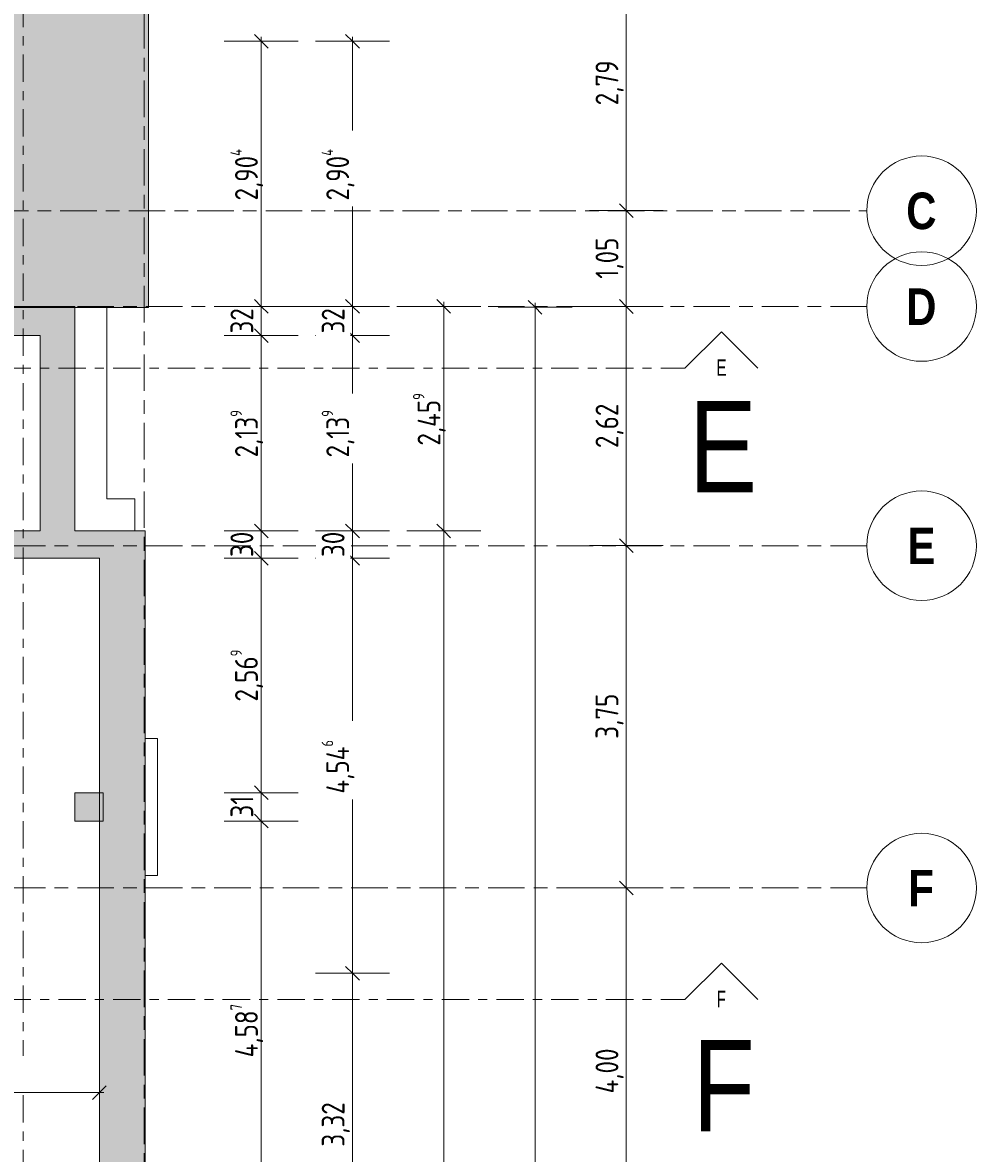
# Model space of a CAD drawing. Header units: metres. Extents: x -39 to 114, y -54 to 869.
# Tile 41 of 44: x 22 to 32, y 9 to 21. Entities that reach past the tile are written whole.
import ezdxf

# ---------------------------------------------------------------- set-up
doc = ezdxf.new("R2010")
doc.units = ezdxf.units.M
doc.linetypes.add('_Rasterlinie_', pattern=[0.75, 0.4, -0.1, 0.15, -0.1])
doc.linetypes.add('_Schnittlinie_', pattern=[0.6, 0.3, -0.1, 0.1, -0.1])
for name, color, linetype, lineweight in [('A_Bem', 7, 'Continuous', 5), ('A_Bem-100', 7, 'Continuous', 5), ('A_Geschossdecken', 7, 'Continuous', 5), ('A_Körper_Form', 7, 'Continuous', 5), ('A_Notizen', 50, 'Continuous', 5), ('A_Raster', 128, 'Continuous', 5), ('A_Symbol-S_A', 172, 'Continuous', 5), ('A_Tragwerksstützen', 7, 'Continuous', 5), ('A_Wand', 244, 'Continuous', 5), ('A_Wand_Schraff', 1, 'Continuous', 5)]:
    doc.layers.add(name, color=color, linetype=linetype, lineweight=lineweight)
doc.styles.add('Arial Narrow', font='ARIALN.TTF', dxfattribs={"width": 0.8, "height": 0.18})
doc.styles.add('Arial Narrow_B', font='txt', dxfattribs={"height": 0.4})
doc.styles.add('Arial_1', font='arial.ttf', dxfattribs={"width": 0.8, "height": 1})
doc.styles.add('ISOCPEUR', font='isocpeur.ttf', dxfattribs={"width": 0.8, "height": 0.25})
doc.dimstyles.new('BLB-Standard_2_5_Aussen', dxfattribs={"dimscale": 0.3048, "dimtxt": 0.248995, "dimasz": 0.492126, "dimexe": 1.32874, "dimexo": 0.0625, "dimgap": 0.032808, "dimtad": 1, "dimdec": 1, "dimlfac": 100, "dimrnd": 0.1, "dimdsep": 46, "dimtxsty": 'ISOCPEUR', "dimblk1": 'OBLIQUE', "dimblk2": 'OBLIQUE', "dimsah": 1, "dimcen": 0.09, "dimdle": 0.164042, "dimazin": 0, "dimtfac": 1, "dimtdec": 4, "dimtix": 1, "dimtmove": 0, "dimatfit": 3, "dimfxl": 1.32874, "dimfxlon": 1, "dimtvp": 1, "dimtolj": 1, "dimtzin": 0, "dimarcsym": 2})
doc.dimstyles.new('BLB-Standard_2_5_Aussen_1', dxfattribs={"dimscale": 0.3048, "dimtxt": 0.248995, "dimasz": 0.492126, "dimexe": 1.32874, "dimexo": 0.0625, "dimgap": 0.032808, "dimtad": 1, "dimrnd": 0.001, "dimzin": 0, "dimdsep": 46, "dimtxsty": 'ISOCPEUR', "dimblk1": 'OBLIQUE', "dimblk2": 'OBLIQUE', "dimsah": 1, "dimcen": 0.09, "dimdle": 0.164042, "dimazin": 0, "dimtfac": 1, "dimtdec": 4, "dimtix": 1, "dimtmove": 0, "dimatfit": 3, "dimfxl": 1.32874, "dimfxlon": 1, "dimtvp": 1, "dimtolj": 1, "dimtzin": 0, "dimarcsym": 2})
doc.dimstyles.new('BLB-Standard_2_5_Aussen_maskiert', dxfattribs={"dimscale": 0.3048, "dimtxt": 0.248995, "dimasz": 0.492126, "dimexe": 1.32874, "dimexo": 0.0625, "dimgap": 0.032808, "dimtad": 1, "dimrnd": 0.001, "dimzin": 0, "dimdsep": 46, "dimtxsty": 'ISOCPEUR', "dimblk1": 'OBLIQUE', "dimblk2": 'OBLIQUE', "dimsah": 1, "dimcen": 0.09, "dimdle": 0.164042, "dimazin": 0, "dimtfac": 1, "dimtdec": 4, "dimtix": 1, "dimtmove": 0, "dimatfit": 3, "dimfxl": 1.32874, "dimfxlon": 1, "dimtvp": 1, "dimtfill": 1, "dimtolj": 1, "dimtzin": 0, "dimarcsym": 2})
doc.dimstyles.new('BLB-Standard_2_5_Aussen_maskiert_1', dxfattribs={"dimscale": 0.3048, "dimtxt": 0.248995, "dimasz": 0.492126, "dimexe": 1.32874, "dimexo": 0.0625, "dimgap": 0.032808, "dimtad": 1, "dimdec": 1, "dimlfac": 100, "dimrnd": 0.1, "dimdsep": 46, "dimtxsty": 'ISOCPEUR', "dimblk1": 'OBLIQUE', "dimblk2": 'OBLIQUE', "dimsah": 1, "dimcen": 0.09, "dimdle": 0.164042, "dimazin": 0, "dimtfac": 1, "dimtdec": 4, "dimtix": 1, "dimtmove": 0, "dimatfit": 3, "dimfxl": 1.32874, "dimfxlon": 1, "dimtvp": 1, "dimtfill": 1, "dimtolj": 1, "dimtzin": 0, "dimarcsym": 2})

# ---------------------------------------------------------------- blocks, each defined once
blk = doc.blocks.new('STB Stütze - rechteckig1 - STB 310 x 310-8104198-A-E-2- OK FFB')
at = {"layer": 'A_Tragwerksstützen', "lineweight": 9}
blk.add_hatch(color=253, dxfattribs=at).paths.add_polyline_path([(0.155, -0.155), (0.155, 0.155), (-0.155, 0.155), (-0.155, -0.155)], flags=0)
at = {"layer": 'A_Tragwerksstützen', "color": 250, "lineweight": 9}
for p, q in [((0.155, 0.155), (-0.155, 0.155)), ((-0.155, 0.155), (-0.155, -0.155)), ((0.155, -0.155), (0.155, 0.155)), ((-0.155, -0.155), (0.155, -0.155))]:
    blk.add_line(p, q, dxfattribs=at)
blk = doc.blocks.new('Schnitt - Name-592450-A-E-2- OK FFB')
at = {"layer": 'A_Symbol-S_A', "lineweight": 9}
for p, q in [((-0.004, 0.004), (-0.008, 0)), ((0, 0), (-0.004, 0.004))]:
    blk.add_line(p, q, dxfattribs=at)
blk = doc.blocks.new('DIMBLOCK67-A-E-2- OK FFB')
at = {"layer": 'A_Bem-100', "lineweight": 9}
for p, q in [((24.494, 12.715), (24.419, 12.79)), ((24.494, 12.715), (24.569, 12.64)), ((24.494, 8.127), (24.419, 8.202)), ((24.494, 8.127), (24.569, 8.052))]:
    blk.add_line(p, q, dxfattribs=at)
at = {"layer": 'A_Bem-100'}
for p, q in [((24.089, 12.715), (24.899, 12.715)), ((24.494, 12.715), (24.089, 12.715)), ((24.494, 8.127), (24.494, 12.715)), ((24.089, 8.127), (24.899, 8.127)), ((24.494, 8.127), (24.089, 8.127))]:
    blk.add_line(p, q, dxfattribs=at)
at = {"layer": 'A_Bem-100', "color": 0, "insert": (24.157, 10.126), "char_height": 0.25, "width": 0.7081, "attachment_point": 1, "rotation": 90, "line_spacing_factor": 1.149209, "style": 'ISOCPEUR'}
blk.add_mtext('4,58\\A2\\H0.5x;\\S7^  ;\\H2x;', dxfattribs=at)
blk = doc.blocks.new('_Oblique')
at = {"color": 0, "linetype": 'ByBlock', "lineweight": -2}
blk.add_line((-0.5, -0.5), (0.5, 0.5), dxfattribs=at)
blk = doc.blocks.new('DIMBLOCK68-A-E-2- OK FFB')
at = {"layer": 'A_Bem-100'}
for p, q in [((24.089, 13.025), (24.899, 13.025)), ((24.494, 13.025), (24.089, 13.025)), ((24.494, 12.715), (24.494, 13.025)), ((24.089, 12.715), (24.899, 12.715)), ((24.494, 12.715), (24.089, 12.715))]:
    blk.add_line(p, q, dxfattribs=at)
at = {"layer": 'A_Bem-100', "lineweight": 9}
for p, q in [((24.494, 13.025), (24.419, 13.1)), ((24.494, 13.025), (24.569, 12.95)), ((24.494, 12.715), (24.419, 12.79)), ((24.494, 12.715), (24.569, 12.64))]:
    blk.add_line(p, q, dxfattribs=at)
at = {"layer": 'A_Bem-100', "color": 0, "insert": (24.157, 12.753), "char_height": 0.25, "width": 0.28085, "attachment_point": 1, "rotation": 90, "line_spacing_factor": 1.149209, "style": 'ISOCPEUR'}
blk.add_mtext('31', dxfattribs=at)
blk = doc.blocks.new('DIMBLOCK69-A-E-2- OK FFB')
at = {"layer": 'A_Bem-100', "lineweight": 9}
for p, q in [((24.494, 15.594), (24.419, 15.669)), ((24.494, 15.594), (24.569, 15.519)), ((24.494, 13.025), (24.419, 13.1)), ((24.494, 13.025), (24.569, 12.95))]:
    blk.add_line(p, q, dxfattribs=at)
at = {"layer": 'A_Bem-100'}
for p, q in [((24.089, 15.594), (24.899, 15.594)), ((24.494, 15.594), (24.089, 15.594)), ((24.494, 13.025), (24.494, 15.594)), ((24.089, 13.025), (24.899, 13.025)), ((24.494, 13.025), (24.089, 13.025))]:
    blk.add_line(p, q, dxfattribs=at)
at = {"layer": 'A_Bem-100', "color": 0, "insert": (24.157, 14.024), "char_height": 0.25, "width": 0.68419, "attachment_point": 1, "rotation": 90, "line_spacing_factor": 1.149209, "style": 'ISOCPEUR'}
blk.add_mtext('2,56\\A2\\H0.5x;\\S9^  ;\\H2x;', dxfattribs=at)
blk = doc.blocks.new('DIMBLOCK70-A-E-2- OK FFB')
at = {"layer": 'A_Bem-100'}
for p, q in [((24.089, 15.894), (24.899, 15.894)), ((24.494, 15.894), (24.089, 15.894)), ((24.494, 15.594), (24.494, 15.894)), ((24.089, 15.594), (24.899, 15.594)), ((24.494, 15.594), (24.089, 15.594))]:
    blk.add_line(p, q, dxfattribs=at)
at = {"layer": 'A_Bem-100', "lineweight": 9}
for p, q in [((24.494, 15.894), (24.419, 15.969)), ((24.494, 15.894), (24.569, 15.819)), ((24.494, 15.594), (24.419, 15.669)), ((24.494, 15.594), (24.569, 15.519))]:
    blk.add_line(p, q, dxfattribs=at)
at = {"layer": 'A_Bem-100', "color": 0, "insert": (24.157, 15.607), "char_height": 0.25, "width": 0.32865, "attachment_point": 1, "rotation": 90, "line_spacing_factor": 1.149209, "style": 'ISOCPEUR'}
blk.add_mtext('30', dxfattribs=at)
blk = doc.blocks.new('DIMBLOCK71-A-E-2- OK FFB')
at = {"layer": 'A_Bem-100', "lineweight": 9}
for p, q in [((24.494, 18.033), (24.419, 18.108)), ((24.494, 18.033), (24.569, 17.958)), ((24.494, 15.894), (24.419, 15.969)), ((24.494, 15.894), (24.569, 15.819))]:
    blk.add_line(p, q, dxfattribs=at)
at = {"layer": 'A_Bem-100'}
for p, q in [((24.089, 18.033), (24.899, 18.033)), ((24.494, 18.033), (24.089, 18.033)), ((24.494, 15.894), (24.494, 18.033)), ((24.089, 15.894), (24.899, 15.894)), ((24.494, 15.894), (24.089, 15.894))]:
    blk.add_line(p, q, dxfattribs=at)
at = {"layer": 'A_Bem-100', "color": 0, "insert": (24.157, 16.698), "char_height": 0.25, "width": 0.63639, "attachment_point": 1, "rotation": 90, "line_spacing_factor": 1.149209, "style": 'ISOCPEUR'}
blk.add_mtext('2,13\\A2\\H0.5x;\\S9^  ;\\H2x;', dxfattribs=at)
blk = doc.blocks.new('DIMBLOCK72-A-E-2- OK FFB')
at = {"layer": 'A_Bem-100'}
for p, q in [((24.089, 18.353), (24.899, 18.353)), ((24.494, 18.353), (24.089, 18.353)), ((24.494, 18.033), (24.494, 18.353)), ((24.089, 18.033), (24.899, 18.033)), ((24.494, 18.033), (24.089, 18.033))]:
    blk.add_line(p, q, dxfattribs=at)
at = {"layer": 'A_Bem-100', "lineweight": 9}
for p, q in [((24.494, 18.353), (24.419, 18.428)), ((24.494, 18.353), (24.569, 18.278)), ((24.494, 18.033), (24.419, 18.108)), ((24.494, 18.033), (24.569, 17.958))]:
    blk.add_line(p, q, dxfattribs=at)
at = {"layer": 'A_Bem-100', "color": 0, "insert": (24.157, 18.056), "char_height": 0.25, "width": 0.32865, "attachment_point": 1, "rotation": 90, "line_spacing_factor": 1.149209, "style": 'ISOCPEUR'}
blk.add_mtext('32', dxfattribs=at)
blk = doc.blocks.new('DIMBLOCK73-A-E-2- OK FFB')
at = {"layer": 'A_Bem-100', "lineweight": 9}
for p, q in [((24.494, 21.257), (24.419, 21.332)), ((24.494, 21.257), (24.569, 21.182)), ((24.494, 18.353), (24.419, 18.428)), ((24.494, 18.353), (24.569, 18.278))]:
    blk.add_line(p, q, dxfattribs=at)
at = {"layer": 'A_Bem-100'}
for p, q in [((24.494, 18.353), (24.494, 21.307)), ((24.089, 21.257), (24.899, 21.257)), ((24.494, 21.257), (24.089, 21.257)), ((24.089, 18.353), (24.899, 18.353)), ((24.494, 18.353), (24.089, 18.353))]:
    blk.add_line(p, q, dxfattribs=at)
at = {"layer": 'A_Bem-100', "color": 0, "insert": (24.157, 19.513), "char_height": 0.25, "width": 0.70212, "attachment_point": 1, "rotation": 90, "line_spacing_factor": 1.149209, "style": 'ISOCPEUR'}
blk.add_mtext('2,90\\A2\\H0.5x;\\S4^  ;\\H2x;', dxfattribs=at)
blk = doc.blocks.new('Raster - Raster-989695-A-E-2- OK FFB')
at = {"layer": 'A_Raster', "lineweight": 9}
blk.add_circle((0, 0), 0.006, dxfattribs=at)
blk = doc.blocks.new('DIMBLOCK149-A-E-2- OK FFB')
at = {"layer": 'A_Bem-100', "lineweight": 9}
for p, q in [((28.494, 11.982), (28.419, 12.057)), ((28.494, 11.982), (28.569, 11.907)), ((28.494, 7.982), (28.419, 8.057)), ((28.494, 7.982), (28.569, 7.907))]:
    blk.add_line(p, q, dxfattribs=at)
at = {"layer": 'A_Bem-100'}
for p, q in [((28.089, 11.982), (28.899, 11.982)), ((28.494, 11.982), (28.089, 11.982)), ((28.494, 7.982), (28.494, 11.982)), ((28.089, 7.982), (28.899, 7.982)), ((28.494, 7.982), (28.089, 7.982))]:
    blk.add_line(p, q, dxfattribs=at)
at = {"layer": 'A_Bem-100', "color": 0, "insert": (28.157, 9.731), "char_height": 0.25, "width": 0.60054, "attachment_point": 1, "rotation": 90, "line_spacing_factor": 1.149209, "style": 'ISOCPEUR'}
blk.add_mtext('4,00', dxfattribs=at)
blk = doc.blocks.new('DIMBLOCK150-A-E-2- OK FFB')
at = {"layer": 'A_Bem-100', "lineweight": 9}
for p, q in [((28.494, 15.732), (28.419, 15.807)), ((28.494, 15.732), (28.569, 15.657)), ((28.494, 11.982), (28.419, 12.057)), ((28.494, 11.982), (28.569, 11.907))]:
    blk.add_line(p, q, dxfattribs=at)
at = {"layer": 'A_Bem-100'}
for p, q in [((28.089, 15.732), (28.899, 15.732)), ((28.494, 15.732), (28.089, 15.732)), ((28.494, 11.982), (28.494, 15.732)), ((28.089, 11.982), (28.899, 11.982)), ((28.494, 11.982), (28.089, 11.982))]:
    blk.add_line(p, q, dxfattribs=at)
at = {"layer": 'A_Bem-100', "color": 0, "insert": (28.157, 13.616), "char_height": 0.25, "width": 0.57664, "attachment_point": 1, "rotation": 90, "line_spacing_factor": 1.149209, "style": 'ISOCPEUR'}
blk.add_mtext('3,75', dxfattribs=at)
blk = doc.blocks.new('DIMBLOCK151-A-E-2- OK FFB')
at = {"layer": 'A_Bem-100'}
for p, q in [((28.089, 18.352), (28.899, 18.352)), ((28.494, 18.352), (28.089, 18.352)), ((28.494, 15.732), (28.494, 18.352)), ((28.089, 15.732), (28.899, 15.732)), ((28.494, 15.732), (28.089, 15.732))]:
    blk.add_line(p, q, dxfattribs=at)
at = {"layer": 'A_Bem-100', "lineweight": 9}
for p, q in [((28.494, 18.352), (28.419, 18.427)), ((28.494, 18.352), (28.569, 18.277)), ((28.494, 15.732), (28.419, 15.807)), ((28.494, 15.732), (28.569, 15.657))]:
    blk.add_line(p, q, dxfattribs=at)
at = {"layer": 'A_Bem-100', "color": 0, "insert": (28.157, 16.801), "char_height": 0.25, "width": 0.57664, "attachment_point": 1, "rotation": 90, "line_spacing_factor": 1.149209, "style": 'ISOCPEUR'}
blk.add_mtext('2,62', dxfattribs=at)
blk = doc.blocks.new('DIMBLOCK152-A-E-2- OK FFB')
at = {"layer": 'A_Bem-100', "lineweight": 9}
for p, q in [((28.494, 19.402), (28.419, 19.477)), ((28.494, 19.402), (28.569, 19.327)), ((28.494, 18.352), (28.419, 18.427)), ((28.494, 18.352), (28.569, 18.277))]:
    blk.add_line(p, q, dxfattribs=at)
at = {"layer": 'A_Bem-100'}
for p, q in [((28.089, 19.402), (28.899, 19.402)), ((28.494, 19.402), (28.089, 19.402)), ((28.494, 18.352), (28.494, 19.402)), ((28.089, 18.352), (28.899, 18.352)), ((28.494, 18.352), (28.089, 18.352))]:
    blk.add_line(p, q, dxfattribs=at)
at = {"layer": 'A_Bem-100', "color": 0, "insert": (28.157, 18.656), "char_height": 0.25, "width": 0.52883, "attachment_point": 1, "rotation": 90, "line_spacing_factor": 1.149209, "style": 'ISOCPEUR'}
blk.add_mtext('1,05', dxfattribs=at)
blk = doc.blocks.new('DIMBLOCK153-A-E-2- OK FFB')
at = {"layer": 'A_Bem-100'}
for p, q in [((28.089, 22.192), (28.899, 22.192)), ((28.494, 22.192), (28.089, 22.192)), ((28.494, 19.402), (28.494, 22.192)), ((28.089, 19.402), (28.899, 19.402)), ((28.494, 19.402), (28.089, 19.402))]:
    blk.add_line(p, q, dxfattribs=at)
at = {"layer": 'A_Bem-100', "lineweight": 9}
for p, q in [((28.494, 22.192), (28.419, 22.267)), ((28.494, 22.192), (28.569, 22.117)), ((28.494, 19.402), (28.419, 19.477)), ((28.494, 19.402), (28.569, 19.327))]:
    blk.add_line(p, q, dxfattribs=at)
at = {"layer": 'A_Bem-100', "color": 0, "insert": (28.157, 20.556), "char_height": 0.25, "width": 0.57664, "attachment_point": 1, "rotation": 90, "line_spacing_factor": 1.149209, "style": 'ISOCPEUR'}
blk.add_mtext('2,79', dxfattribs=at)
blk = doc.blocks.new('DIMBLOCK192-A-E-2- OK FFB')
at = {"layer": 'A_Bem-100'}
for p, q in [((25.089, 11.048), (25.899, 11.048)), ((25.494, 11.048), (25.089, 11.048)), ((25.494, 7.728), (25.494, 11.048)), ((25.089, 7.728), (25.899, 7.728)), ((25.494, 7.728), (25.089, 7.728))]:
    blk.add_line(p, q, dxfattribs=at)
at = {"layer": 'A_Bem-100', "lineweight": 9}
for p, q in [((25.494, 11.048), (25.419, 11.123)), ((25.494, 11.048), (25.569, 10.973)), ((25.494, 7.728), (25.419, 7.803)), ((25.494, 7.728), (25.569, 7.653))]:
    blk.add_line(p, q, dxfattribs=at)
at = {"layer": 'A_Bem-100', "color": 0, "insert": (25.157, 9.148), "char_height": 0.25, "width": 0.57664, "attachment_point": 1, "rotation": 90, "line_spacing_factor": 1.149209, "style": 'ISOCPEUR', "bg_fill": 3, "box_fill_scale": 1.25, "bg_fill_color": 256, "bg_fill_true_color": 13158600, "bg_fill_transparency": 0}
blk.add_mtext('3,32', dxfattribs=at)
blk = doc.blocks.new('DIMBLOCK193-A-E-2- OK FFB')
at = {"layer": 'A_Bem-100', "lineweight": 9}
for p, q in [((25.494, 15.594), (25.419, 15.669)), ((25.494, 15.594), (25.569, 15.519)), ((25.494, 11.048), (25.419, 11.123)), ((25.494, 11.048), (25.569, 10.973))]:
    blk.add_line(p, q, dxfattribs=at)
at = {"layer": 'A_Bem-100'}
for p, q in [((25.089, 15.594), (25.899, 15.594)), ((25.494, 15.594), (25.089, 15.594)), ((25.494, 11.048), (25.494, 15.594)), ((25.089, 11.048), (25.899, 11.048)), ((25.494, 11.048), (25.089, 11.048))]:
    blk.add_line(p, q, dxfattribs=at)
at = {"layer": 'A_Bem-100', "color": 0, "insert": (25.157, 13.016), "char_height": 0.25, "width": 0.732, "attachment_point": 1, "rotation": 90, "line_spacing_factor": 1.149209, "style": 'ISOCPEUR', "bg_fill": 3, "box_fill_scale": 1.25, "bg_fill_color": 256, "bg_fill_true_color": 13158600, "bg_fill_transparency": 0}
blk.add_mtext('4,54\\A2\\H0.5x;\\S6^  ;\\H2x;', dxfattribs=at)
blk = doc.blocks.new('DIMBLOCK194-A-E-2- OK FFB')
at = {"layer": 'A_Bem-100'}
for p, q in [((25.089, 15.894), (25.899, 15.894)), ((25.494, 15.894), (25.089, 15.894)), ((25.494, 15.594), (25.494, 15.894)), ((25.089, 15.594), (25.899, 15.594)), ((25.494, 15.594), (25.089, 15.594))]:
    blk.add_line(p, q, dxfattribs=at)
at = {"layer": 'A_Bem-100', "lineweight": 9}
for p, q in [((25.494, 15.894), (25.419, 15.969)), ((25.494, 15.894), (25.569, 15.819)), ((25.494, 15.594), (25.419, 15.669)), ((25.494, 15.594), (25.569, 15.519))]:
    blk.add_line(p, q, dxfattribs=at)
at = {"layer": 'A_Bem-100', "color": 0, "insert": (25.157, 15.607), "char_height": 0.25, "width": 0.32865, "attachment_point": 1, "rotation": 90, "line_spacing_factor": 1.149209, "style": 'ISOCPEUR', "bg_fill": 3, "box_fill_scale": 1.25, "bg_fill_color": 256, "bg_fill_true_color": 13158600, "bg_fill_transparency": 0}
blk.add_mtext('30', dxfattribs=at)
blk = doc.blocks.new('DIMBLOCK195-A-E-2- OK FFB')
at = {"layer": 'A_Bem-100', "lineweight": 9}
for p, q in [((25.494, 18.033), (25.419, 18.108)), ((25.494, 18.033), (25.569, 17.958)), ((25.494, 15.894), (25.419, 15.969)), ((25.494, 15.894), (25.569, 15.819))]:
    blk.add_line(p, q, dxfattribs=at)
at = {"layer": 'A_Bem-100'}
for p, q in [((25.089, 18.033), (25.899, 18.033)), ((25.494, 18.033), (25.089, 18.033)), ((25.494, 15.894), (25.494, 18.033)), ((25.089, 15.894), (25.899, 15.894)), ((25.494, 15.894), (25.089, 15.894))]:
    blk.add_line(p, q, dxfattribs=at)
at = {"layer": 'A_Bem-100', "color": 0, "insert": (25.157, 16.698), "char_height": 0.25, "width": 0.63639, "attachment_point": 1, "rotation": 90, "line_spacing_factor": 1.149209, "style": 'ISOCPEUR', "bg_fill": 3, "box_fill_scale": 1.25, "bg_fill_color": 256, "bg_fill_true_color": 13158600, "bg_fill_transparency": 0}
blk.add_mtext('2,13\\A2\\H0.5x;\\S9^  ;\\H2x;', dxfattribs=at)
blk = doc.blocks.new('DIMBLOCK196-A-E-2- OK FFB')
at = {"layer": 'A_Bem-100'}
for p, q in [((25.089, 18.353), (25.899, 18.353)), ((25.494, 18.353), (25.089, 18.353)), ((25.494, 18.033), (25.494, 18.353)), ((25.089, 18.033), (25.899, 18.033)), ((25.494, 18.033), (25.089, 18.033))]:
    blk.add_line(p, q, dxfattribs=at)
at = {"layer": 'A_Bem-100', "lineweight": 9}
for p, q in [((25.494, 18.353), (25.419, 18.428)), ((25.494, 18.353), (25.569, 18.278)), ((25.494, 18.033), (25.419, 18.108)), ((25.494, 18.033), (25.569, 17.958))]:
    blk.add_line(p, q, dxfattribs=at)
at = {"layer": 'A_Bem-100', "color": 0, "insert": (25.157, 18.056), "char_height": 0.25, "width": 0.32865, "attachment_point": 1, "rotation": 90, "line_spacing_factor": 1.149209, "style": 'ISOCPEUR', "bg_fill": 3, "box_fill_scale": 1.25, "bg_fill_color": 256, "bg_fill_true_color": 13158600, "bg_fill_transparency": 0}
blk.add_mtext('32', dxfattribs=at)
blk = doc.blocks.new('DIMBLOCK197-A-E-2- OK FFB')
at = {"layer": 'A_Bem-100', "lineweight": 9}
for p, q in [((25.494, 21.257), (25.419, 21.332)), ((25.494, 21.257), (25.569, 21.182)), ((25.494, 18.353), (25.419, 18.428)), ((25.494, 18.353), (25.569, 18.278))]:
    blk.add_line(p, q, dxfattribs=at)
at = {"layer": 'A_Bem-100'}
for p, q in [((25.494, 18.353), (25.494, 21.307)), ((25.089, 21.257), (25.899, 21.257)), ((25.494, 21.257), (25.089, 21.257)), ((25.089, 18.353), (25.899, 18.353)), ((25.494, 18.353), (25.089, 18.353))]:
    blk.add_line(p, q, dxfattribs=at)
at = {"layer": 'A_Bem-100', "color": 0, "insert": (25.157, 19.513), "char_height": 0.25, "width": 0.70212, "attachment_point": 1, "rotation": 90, "line_spacing_factor": 1.149209, "style": 'ISOCPEUR', "bg_fill": 3, "box_fill_scale": 1.25, "bg_fill_color": 256, "bg_fill_true_color": 13158600, "bg_fill_transparency": 0}
blk.add_mtext('2,90\\A2\\H0.5x;\\S4^  ;\\H2x;', dxfattribs=at)
blk = doc.blocks.new('DIMBLOCK261-A-E-2- OK FFB')
at = {"layer": 'A_Bem-100'}
for p, q in [((27.089, 18.343), (27.899, 18.343)), ((27.494, 18.343), (27.089, 18.343)), ((27.494, -22.393), (27.494, 18.393)), ((27.089, -22.343), (27.899, -22.343)), ((27.494, -22.343), (27.089, -22.343))]:
    blk.add_line(p, q, dxfattribs=at)
at = {"layer": 'A_Bem-100', "lineweight": 9}
for p, q in [((27.494, 18.343), (27.419, 18.418)), ((27.494, 18.343), (27.569, 18.268)), ((27.494, -22.343), (27.419, -22.268)), ((27.494, -22.343), (27.569, -22.418))]:
    blk.add_line(p, q, dxfattribs=at)
at = {"layer": 'A_Bem-100', "color": 0, "insert": (27.157, -2.363), "char_height": 0.25, "width": 0.87242, "attachment_point": 1, "rotation": 90, "line_spacing_factor": 1.149209, "style": 'ISOCPEUR'}
blk.add_mtext('40,68\\A2\\H0.5x;\\S5^  ;\\H2x;', dxfattribs=at)
blk = doc.blocks.new('DIMBLOCK267-A-E-2- OK FFB')
at = {"layer": 'A_Bem-100'}
for p, q in [((26.089, 15.894), (26.899, 15.894)), ((26.494, 15.894), (26.089, 15.894)), ((26.494, -19.995), (26.494, 15.894)), ((26.089, -19.945), (26.899, -19.945)), ((26.494, -19.945), (26.089, -19.945))]:
    blk.add_line(p, q, dxfattribs=at)
at = {"layer": 'A_Bem-100', "lineweight": 9}
for p, q in [((26.494, 15.894), (26.419, 15.969)), ((26.494, 15.894), (26.569, 15.819)), ((26.494, -19.945), (26.419, -19.87)), ((26.494, -19.945), (26.569, -20.02))]:
    blk.add_line(p, q, dxfattribs=at)
at = {"layer": 'A_Bem-100', "color": 0, "insert": (26.157, -2.379), "char_height": 0.25, "width": 0.84852, "attachment_point": 1, "rotation": 90, "line_spacing_factor": 1.149209, "style": 'ISOCPEUR'}
blk.add_mtext('35,83\\A2\\H0.5x;\\S9^  ;\\H2x;', dxfattribs=at)
blk = doc.blocks.new('DIMBLOCK268-A-E-2- OK FFB')
at = {"layer": 'A_Bem-100'}
for p, q in [((26.089, 18.353), (26.899, 18.353)), ((26.494, 18.353), (26.089, 18.353)), ((26.494, 15.894), (26.494, 18.403)), ((26.089, 15.894), (26.899, 15.894)), ((26.494, 15.894), (26.089, 15.894))]:
    blk.add_line(p, q, dxfattribs=at)
at = {"layer": 'A_Bem-100', "lineweight": 9}
for p, q in [((26.494, 18.353), (26.419, 18.428)), ((26.494, 18.353), (26.569, 18.278)), ((26.494, 15.894), (26.419, 15.969)), ((26.494, 15.894), (26.569, 15.819))]:
    blk.add_line(p, q, dxfattribs=at)
at = {"layer": 'A_Bem-100', "color": 0, "insert": (26.157, 16.828), "char_height": 0.25, "width": 0.7081, "attachment_point": 1, "rotation": 90, "line_spacing_factor": 1.149209, "style": 'ISOCPEUR'}
blk.add_mtext('2,45\\A2\\H0.5x;\\S9^  ;\\H2x;', dxfattribs=at)
blk = doc.blocks.new('DIMBLOCK277-A-E-2- OK FFB')
at = {"layer": 'A_Bem-100'}
for p, q in [((20.241, 10.146), (20.241, 9.336)), ((20.241, 9.741), (20.241, 10.146)), ((22.721, 10.146), (22.721, 9.336)), ((22.721, 9.741), (22.721, 10.146)), ((20.241, 9.741), (22.771, 9.741))]:
    blk.add_line(p, q, dxfattribs=at)
at = {"layer": 'A_Bem-100', "lineweight": 9}
for p, q in [((20.241, 9.741), (20.316, 9.816)), ((22.721, 9.741), (22.796, 9.816)), ((20.241, 9.741), (20.166, 9.666)), ((22.721, 9.741), (22.646, 9.666))]:
    blk.add_line(p, q, dxfattribs=at)
at = {"layer": 'A_Bem-100', "color": 0, "insert": (21.231, 10.077), "char_height": 0.25, "width": 0.60054, "attachment_point": 1, "line_spacing_factor": 1.149209, "style": 'ISOCPEUR', "bg_fill": 3, "box_fill_scale": 1.25, "bg_fill_color": 256, "bg_fill_true_color": 13158600, "bg_fill_transparency": 0}
blk.add_mtext('2,48', dxfattribs=at)

msp = doc.modelspace()

# ---------------------------------------------------------------- hatches: boundary and pattern name
at = {"layer": 'A_Körper_Form', "lineweight": 9}
msp.add_hatch(color=254, dxfattribs=at).paths.add_polyline_path([(12.2741, 18.3426), (23.2596, 18.3427), (23.2596, 29.5972), (11.2062, 29.5971), (11.2062, 21.0971), (12.274, 21.2524), (12.274, 19.7544)], flags=0)
at = {"layer": 'A_Wand_Schraff', "lineweight": 9}
for points in [[(22.0728, 18.0329), (22.0728, 18.3529), (16.356, 18.3529), (16.356, 18.0329), (20.5065, 18.0329)], [(22.4528, 15.8938), (22.4528, 18.3529), (22.0728, 18.3529), (22.0728, 15.8938)], [(23.2214, -20.0383), (23.2214, 15.8938), (22.7214, 15.8938), (22.7214, -20.0383)]]:
    msp.add_hatch(color=253, dxfattribs=at).paths.add_polyline_path(points, flags=0)
h = msp.add_hatch(color=253, dxfattribs=at)
h.paths.add_polyline_path([(22.7214, 15.5938), (22.7214, 15.8938), (17.611, 15.8938), (17.611, 15.5938), (20.5065, 15.5938)], flags=0)
h.paths.add_polyline_path([(16.611, 15.5938), (16.611, 15.8938), (1.2264, 15.8938), (1.2264, 15.5938), (16.3783, 15.5938)], flags=0)
h.paths.add_polyline_path([(0.2264, 15.5938), (0.2264, 15.8938), (-0.4868, 15.8938), (-0.4862, 15.5938), (0.1237, 15.5938)], flags=0)

# ---------------------------------------------------------------- linework, layer by layer
at = {"layer": 'A_Geschossdecken', "color": 253, "lineweight": 9}
for p, q in [((22.8028, 16.2438), (22.8028, 18.3427)), ((23.1076, 16.2438), (22.8028, 16.2438)), ((23.1076, 15.8938), (23.1076, 16.2438)), ((23.3562, 13.6198), (23.2214, 13.6198)), ((23.3562, 12.1198), (23.3562, 13.6198)), ((23.2214, 12.1198), (23.3562, 12.1198))]:
    msp.add_line(p, q, dxfattribs=at)
at = {"layer": 'A_Körper_Form', "color": 253, "lineweight": 9}
for p, q in [((23.2596, 18.3427), (23.2596, 29.5972)), ((12.2741, 18.3426), (23.2596, 18.3427))]:
    msp.add_line(p, q, dxfattribs=at)
at = {"layer": 'A_Raster', "linetype": '_Rasterlinie_', "lineweight": 9}
for p, q in [((23.2114, -53.073), (23.2114, 37.0621)), ((31.1297, 18.3516), (-37.7073, 18.3516)), ((31.1297, 15.7316), (-37.7073, 15.7316)), ((31.1297, 11.9816), (-37.7073, 11.9816))]:
    msp.add_line(p, q, dxfattribs=at)
at = {"layer": 'A_Symbol-S_A', "linetype": '_Schnittlinie_', "lineweight": 9}
for p, q in [((21.8862, -31.9872), (21.8862, 27.094)), ((-24.5288, 17.6759), (29.1355, 17.6759)), ((-24.5288, 10.7587), (29.1355, 10.7587))]:
    msp.add_line(p, q, dxfattribs=at)
at = {"layer": 'A_Wand', "color": 250, "lineweight": 9}
for p, q in [((22.4528, 18.3529), (12.2728, 18.3529)), ((22.4528, 15.8938), (22.4528, 18.3529)), ((16.356, 18.0329), (22.0728, 18.0329)), ((22.0728, 18.0329), (22.0728, 15.8938)), ((22.0728, 15.8938), (17.611, 15.8938)), ((23.2214, 15.8938), (22.4528, 15.8938)), ((23.2214, -20.0383), (23.2214, 15.8938)), ((17.611, 15.5938), (22.7214, 15.5938)), ((22.7214, 15.5938), (22.7214, -1.8321))]:
    msp.add_line(p, q, dxfattribs=at)

# ---------------------------------------------------------------- block references
at = {"layer": 'A_Raster', "lineweight": 9, "xscale": 99.99999999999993, "yscale": 99.99999999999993, "zscale": 99.99999999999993}
for p, rotation in [((31.7297, 19.4016), 269.9999999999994), ((31.7297, 18.3516), 89.99999999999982), ((31.7297, 15.7316), 89.99999999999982), ((31.7297, 11.9816), 89.99999999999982)]:
    msp.add_blockref('Raster - Raster-989695-A-E-2- OK FFB', p, dxfattribs=dict(at, rotation=rotation))
at = {"layer": 'A_Symbol-S_A', "lineweight": 9, "extrusion": (0, 0, -1), "xscale": 99.99999999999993, "yscale": 99.99999999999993, "zscale": 99.99999999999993}
for p in [(-29.1355, 17.6759), (-29.1355, 10.7587)]:
    msp.add_blockref('Schnitt - Name-592450-A-E-2- OK FFB', p, dxfattribs=at)
at = {"layer": 'A_Tragwerksstützen', "color": 250, "lineweight": 9}
msp.add_blockref('STB Stütze - rechteckig1 - STB 310 x 310-8104198-A-E-2- OK FFB', (22.6062, 12.8698), dxfattribs=at)

# ---------------------------------------------------------------- texts
at = {"layer": 'A_Notizen', "color": 7, "char_height": 1, "attachment_point": 1, "style": 'Arial_1'}
for s, insert, width in [('E', (29.1796, 17.3172), 0.904303), ('F', (29.2196, 10.3172), 0.827342)]:
    msp.add_mtext(s, dxfattribs=dict(at, insert=insert, width=width))
at = {"layer": 'A_Raster', "char_height": 0.4, "attachment_point": 1, "style": 'Arial Narrow_B'}
for s, insert, width in [('\\fArial Narrow|b1|i0|c0|p34|;C', (31.5612, 19.5999), 0.400844), ('\\fArial Narrow|b1|i0|c0|p34|;D', (31.5612, 18.5499), 0.400844), ('\\fArial Narrow|b1|i0|c0|p34|;E', (31.5742, 15.9299), 0.368776), ('\\fArial Narrow|b1|i0|c0|p34|;F', (31.5842, 12.1799), 0.344726)]:
    msp.add_mtext(s, dxfattribs=dict(at, insert=insert, width=width))
at = {"layer": 'A_Symbol-S_A', "char_height": 0.18, "attachment_point": 1, "style": 'Arial Narrow'}
for s, insert, width in [('E', (29.4822, 17.773), 0.12827), ('F', (29.4846, 10.8558), 0.121856)]:
    msp.add_mtext(s, dxfattribs=dict(at, insert=insert, width=width))

# ---------------------------------------------------------------- dimensions: what is measured, and where the dimension line sits
at = {"layer": 'A_Bem'}
for base, p1, p2, dimstyle, override, picture, middle in [((28.4937, 22.1916), (28.0887, 19.4016), (28.0887, 22.1916), 'BLB-Standard_2_5_Aussen_1', {"dimpost": '<>', "dimfxl": 2.79}, 'DIMBLOCK153-A-E-2- OK FFB', (28.3587, 20.7966)), ((28.4937, 19.4016), (28.0887, 18.3516), (28.0887, 19.4016), 'BLB-Standard_2_5_Aussen_1', {"dimpost": '<>', "dimfxl": 1.05}, 'DIMBLOCK152-A-E-2- OK FFB', (28.3587, 18.8766)), ((24.4937, 18.3529), (24.0887, 18.0329), (24.0887, 18.3529), 'BLB-Standard_2_5_Aussen', {"dimpost": '<>', "dimfxl": 0.32}, 'DIMBLOCK72-A-E-2- OK FFB', (24.3587, 18.1929)), ((28.4937, 18.3516), (28.0887, 15.7316), (28.0887, 18.3516), 'BLB-Standard_2_5_Aussen_1', {"dimpost": '<>', "dimfxl": 2.62}, 'DIMBLOCK151-A-E-2- OK FFB', (28.3587, 17.0416)), ((24.4937, 15.8938), (24.0887, 15.5938), (24.0887, 15.8938), 'BLB-Standard_2_5_Aussen', {"dimpost": '<>', "dimfxl": 0.3}, 'DIMBLOCK70-A-E-2- OK FFB', (24.3587, 15.7438)), ((28.4937, 15.7316), (28.0887, 11.9816), (28.0887, 15.7316), 'BLB-Standard_2_5_Aussen_1', {"dimpost": '<>', "dimfxl": 3.75}, 'DIMBLOCK150-A-E-2- OK FFB', (28.3587, 13.8566)), ((24.4937, 13.0248), (24.0887, 12.7148), (24.0887, 13.0248), 'BLB-Standard_2_5_Aussen', {"dimpost": '<>', "dimfxl": 0.31}, 'DIMBLOCK68-A-E-2- OK FFB', (24.3587, 12.8698)), ((28.4937, 11.9816), (28.0887, 7.9816), (28.0887, 11.9816), 'BLB-Standard_2_5_Aussen_1', {"dimpost": '<>', "dimfxl": 4}, 'DIMBLOCK149-A-E-2- OK FFB', (28.3587, 9.9816))]:
    dim = msp.add_linear_dim(base=base, p1=p1, p2=p2, angle=90, dimstyle=dimstyle, override=override, dxfattribs=at)
    dim.commit()
    dim.dimension.update_dxf_attribs({"geometry": picture, "text_midpoint": middle})
for base, p1, p2, text, override, picture, middle in [((24.4937, 21.2574), (24.0887, 18.3529), (24.0887, 21.2574), '\\A1;2,90\\Q;{\\A1;{\\H0.5x;\\S4^ ;}}', {"dimpost": '<>', "dimfxl": 2.904486}, 'DIMBLOCK73-A-E-2- OK FFB', (24.3337, 19.8051)), ((26.4937, 18.3529), (26.0887, 15.8938), (26.0887, 18.3529), '\\A1;2,45\\Q;{\\A1;{\\H0.5x;\\S9^ ;}}', {"dimpost": '<>', "dimfxl": 2.459144}, 'DIMBLOCK268-A-E-2- OK FFB', (26.3337, 17.1233)), ((27.4937, 18.3427), (27.0887, -22.3426), (27.0887, 18.3427), '\\A1;40,68\\Q;{\\A1;{\\H0.5x;\\S5^ ;}}', {"dimpost": '<>', "dimfxl": 40.685276}, 'DIMBLOCK261-A-E-2- OK FFB', (27.3337, -1.9999)), ((24.4937, 18.0329), (24.0887, 15.8938), (24.0887, 18.0329), '\\A1;2,13\\Q;{\\A1;{\\H0.5x;\\S9^ ;}}', {"dimpost": '<>', "dimfxl": 2.139144}, 'DIMBLOCK71-A-E-2- OK FFB', (24.3337, 16.9633)), ((26.4937, 15.8938), (26.0887, -19.9448), (26.0887, 15.8938), '\\A1;35,83\\Q;{\\A1;{\\H0.5x;\\S9^ ;}}', {"dimpost": '<>', "dimfxl": 35.838505}, 'DIMBLOCK267-A-E-2- OK FFB', (26.3337, -2.0255)), ((24.4937, 15.5938), (24.0887, 13.0248), (24.0887, 15.5938), '\\A1;2,56\\Q;{\\A1;{\\H0.5x;\\S9^ ;}}', {"dimpost": '<>', "dimfxl": 2.568992}, 'DIMBLOCK69-A-E-2- OK FFB', (24.3337, 14.3093)), ((24.4937, 12.7148), (24.0887, 8.1274), (24.0887, 12.7148), '\\A1;4,58\\Q;{\\A1;{\\H0.5x;\\S7^ ;}}', {"dimpost": '<>', "dimfxl": 4.587364}, 'DIMBLOCK67-A-E-2- OK FFB', (24.3337, 10.4211))]:
    dim = msp.add_linear_dim(base=base, p1=p1, p2=p2, angle=90, text=text, dimstyle='BLB-Standard_2_5_Aussen_1', override=override, dxfattribs=at)
    dim.commit()
    dim.dimension.update_dxf_attribs({"geometry": picture, "text_midpoint": middle})

# ---------------------------------------------------------------- next in the draw order: dimensions: what is measured, and where the dimension line sits
dim = msp.add_linear_dim(base=(25.4937, 11.048), p1=(25.0887, 7.728), p2=(25.0887, 11.048), angle=90, dimstyle='BLB-Standard_2_5_Aussen_maskiert', override={"dimpost": '<>', "dimfxl": 3.32}, dxfattribs=at)
dim.commit()
dim.dimension.update_dxf_attribs({"geometry": 'DIMBLOCK192-A-E-2- OK FFB', "text_midpoint": (25.3587, 9.388)})
dim = msp.add_linear_dim(base=(22.7214, 9.7407), p1=(20.2414, 10.1457), p2=(22.7214, 10.1457), dimstyle='BLB-Standard_2_5_Aussen_maskiert', override={"dimpost": '<>', "dimfxl": 2.48}, dxfattribs=at)
dim.commit()
dim.dimension.update_dxf_attribs({"geometry": 'DIMBLOCK277-A-E-2- OK FFB', "text_midpoint": (21.4814, 9.8757)})

# ---------------------------------------------------------------- next in the draw order: dimensions: what is measured, and where the dimension line sits
dim = msp.add_linear_dim(base=(25.4937, 15.5938), p1=(25.0887, 11.048), p2=(25.0887, 15.5938), angle=90, text='\\A1;4,54\\Q;{\\A1;{\\H0.5x;\\S6^ ;}}', dimstyle='BLB-Standard_2_5_Aussen_maskiert', override={"dimpost": '<>', "dimfxl": 4.545719}, dxfattribs=at)
dim.commit()
dim.dimension.update_dxf_attribs({"geometry": 'DIMBLOCK193-A-E-2- OK FFB', "text_midpoint": (25.3337, 13.3209)})

# ---------------------------------------------------------------- next in the draw order: dimensions: what is measured, and where the dimension line sits
dim = msp.add_linear_dim(base=(25.4937, 15.8938), p1=(25.0887, 15.5938), p2=(25.0887, 15.8938), angle=90, dimstyle='BLB-Standard_2_5_Aussen_maskiert_1', override={"dimpost": '<>', "dimfxl": 0.3}, dxfattribs=at)
dim.commit()
dim.dimension.update_dxf_attribs({"geometry": 'DIMBLOCK194-A-E-2- OK FFB', "text_midpoint": (25.3587, 15.7438)})

# ---------------------------------------------------------------- next in the draw order: dimensions: what is measured, and where the dimension line sits
dim = msp.add_linear_dim(base=(25.4937, 18.0329), p1=(25.0887, 15.8938), p2=(25.0887, 18.0329), angle=90, text='\\A1;2,13\\Q;{\\A1;{\\H0.5x;\\S9^ ;}}', dimstyle='BLB-Standard_2_5_Aussen_maskiert', override={"dimpost": '<>', "dimfxl": 2.139144}, dxfattribs=at)
dim.commit()
dim.dimension.update_dxf_attribs({"geometry": 'DIMBLOCK195-A-E-2- OK FFB', "text_midpoint": (25.3337, 16.9633)})

# ---------------------------------------------------------------- next in the draw order: dimensions: what is measured, and where the dimension line sits
dim = msp.add_linear_dim(base=(25.4937, 18.3529), p1=(25.0887, 18.0329), p2=(25.0887, 18.3529), angle=90, dimstyle='BLB-Standard_2_5_Aussen_maskiert_1', override={"dimpost": '<>', "dimfxl": 0.32}, dxfattribs=at)
dim.commit()
dim.dimension.update_dxf_attribs({"geometry": 'DIMBLOCK196-A-E-2- OK FFB', "text_midpoint": (25.3587, 18.1929)})

# ---------------------------------------------------------------- next in the draw order: dimensions: what is measured, and where the dimension line sits
dim = msp.add_linear_dim(base=(25.4937, 21.2574), p1=(25.0887, 18.3529), p2=(25.0887, 21.2574), angle=90, text='\\A1;2,90\\Q;{\\A1;{\\H0.5x;\\S4^ ;}}', dimstyle='BLB-Standard_2_5_Aussen_maskiert', override={"dimpost": '<>', "dimfxl": 2.904486}, dxfattribs=at)
dim.commit()
dim.dimension.update_dxf_attribs({"geometry": 'DIMBLOCK197-A-E-2- OK FFB', "text_midpoint": (25.3337, 19.8051)})

# ---------------------------------------------------------------- next in the draw order: linework, layer by layer
at = {"layer": 'A_Raster', "linetype": '_Rasterlinie_', "lineweight": 9}
msp.add_line((-37.7073, 19.4016), (31.1297, 19.4016), dxfattribs=at)

doc.saveas('drawing.dxf')
